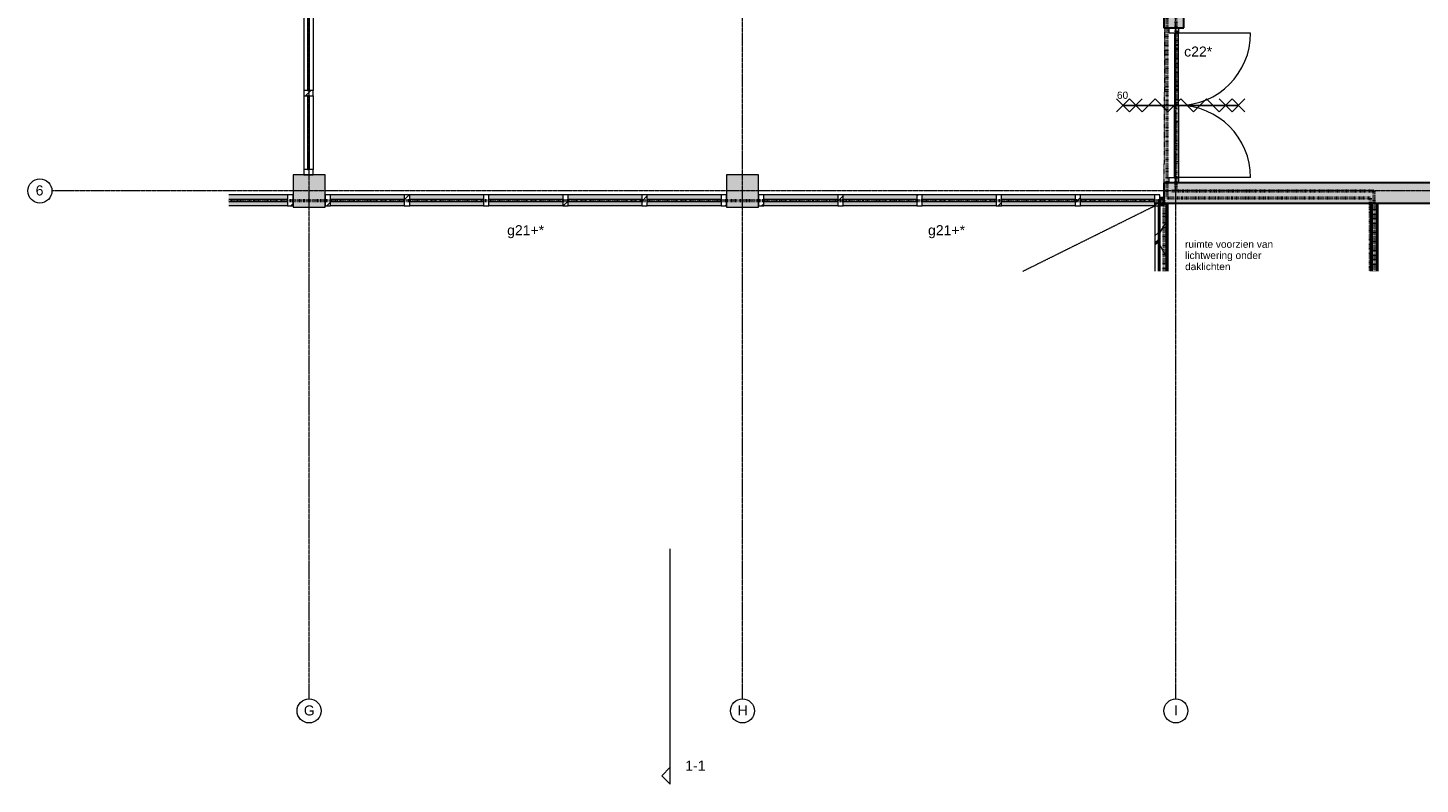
# Model space of a CAD drawing. Header units: millimetres. Extents: x 23523 to 72739, y 19604 to 59318.
# Tile 1 of 44: x 23523 to 40871, y 19604 to 29034. Entities that reach past the tile are written whole.
import ezdxf

# ---------------------------------------------------------------- set-up
doc = ezdxf.new("R2010")
doc.units = ezdxf.units.MM
for name, pattern in [('Dash', [6.35, 3.175, -3.175]), ('Dash dot', [15.875, 6.35, -4.7625, 0, -4.7625]), ('Hidden', [7.14375, 4.7625, -2.38125]), ('stramien', [22.225, 12.7, -3.175, 3.175, -3.175])]:
    doc.linetypes.add(name, pattern=pattern)
doc.layers.add('00_Algemeen', color=7, linetype='Continuous', lineweight=9, true_color=0x00a600)
for name, color, linetype, lineweight in [('22_Metselwerk', 7, 'Continuous', 18), ('25_Metaalconstructiewerk', 7, 'Continuous', 9), ('30_Kozijnen-ramen-deuren', 7, 'Continuous', 9)]:
    doc.layers.add(name, color=color, linetype=linetype, lineweight=lineweight)
doc.styles.add('Arial', font='arial.ttf', dxfattribs={"height": 125})
doc.styles.add('Arial_5', font='arial.ttf', dxfattribs={"height": 90})
pattern_1 = [(180, (37730.04, 24325), (-3e-14, -250), []), (180, (37730.04, 24350), (-3e-14, -250), []), (180, (37730.04, 24375), (-3e-14, -250), []), (180, (37730.04, 24400), (-3e-14, -250), [])]
pattern_2 = [(1e-13, (40247.54, 24125), (-5e-13, 250), []), (1e-13, (40247.54, 24100), (-5e-13, 250), []), (1e-13, (40247.54, 24075), (-5e-13, 250), []), (1e-13, (40247.54, 24050), (-5e-13, 250), [])]

# ---------------------------------------------------------------- blocks, each defined once
blk = doc.blocks.new('Direct Shape - Basic Wall_NLRS_22_WA_beton prefab 250_gen_AT_800440-1202346-02 tweede verdieping - B')
at = {"layer": '22_Metselwerk', "lineweight": 9}
h = blk.add_hatch(color=256, dxfattribs=at)
h.paths.add_polyline_path([(296, 125), (0, 125), (0, -125), (5870, -125), (5870, 125), (1619, 125)])
h.paths.add_polyline_path([(11150, 125), (7804, 125), (7804, -125), (11150, -125)])
at = {"layer": '22_Metselwerk', "lineweight": 30}
for p, q in [((5870, 125), (0, 125)), ((0, 125), (0, -125)), ((5870, -125), (5870, 125)), ((7804, 125), (7804, -125)), ((11150, 125), (7804, 125)), ((11150, -125), (11150, 125)), ((0, -125), (5870, -125)), ((7804, -125), (11150, -125))]:
    blk.add_line(p, q, dxfattribs=at)
blk = doc.blocks.new('Direct Shape - Basic Wall_NLRS_22_WA_beton prefab 250_gen_AT_800442-1202348-02 tweede verdieping - B')
at = {"layer": '22_Metselwerk', "lineweight": 9}
blk.add_hatch(color=256, dxfattribs=at).paths.add_polyline_path([(1934, 125), (1934, -125), (10600, -125), (10600, 125), (3477, 125)])
at = {"layer": '22_Metselwerk', "lineweight": 30}
for p, q in [((1934, 125), (1934, -125)), ((10600, 125), (1934, 125)), ((10600, -125), (10600, 125)), ((1934, -125), (10600, -125))]:
    blk.add_line(p, q, dxfattribs=at)
blk = doc.blocks.new('Direct Shape - 2410-10368 v1 - IFC-model constructie _zonder onderbouw_ _MM21228_-1202383-02 tweede verdieping - B')
at = {"layer": '25_Metaalconstructiewerk'}
blk.add_hatch(color=256, dxfattribs=at).paths.add_polyline_path([(38000, 26800), (38000, 27200), (37600, 27200), (37600, 26800)])
for p, q in [((38000, 27200), (37600, 27200)), ((37600, 27200), (37600, 26800)), ((38000, 26800), (38000, 27200)), ((37600, 26800), (38000, 26800))]:
    blk.add_line(p, q, dxfattribs=at)
blk = doc.blocks.new('Direct Shape - NLRS_28_SC_TLB_kolom vierkant prefab_gen_AT_kolom vierkant_gen_lxb 400x400_800406-1202384-02 tweede verdieping - B')
blk.add_blockref('Direct Shape - 2410-10368 v1 - IFC-model constructie _zonder onderbouw_ _MM21228_-1202383-02 tweede verdieping - B', (0, 0))
blk = doc.blocks.new('Direct Shape - 2410-10368 v1 - IFC-model constructie _zonder onderbouw_ _MM21228_-1202387-02 tweede verdieping - B')
at = {"layer": '25_Metaalconstructiewerk'}
blk.add_hatch(color=256, dxfattribs=at).paths.add_polyline_path([(32600, 26800), (32600, 27200), (32200, 27200), (32200, 26800)])
for p, q in [((32600, 27200), (32200, 27200)), ((32200, 27200), (32200, 26800)), ((32600, 26800), (32600, 27200)), ((32200, 26800), (32600, 26800))]:
    blk.add_line(p, q, dxfattribs=at)
blk = doc.blocks.new('Direct Shape - NLRS_28_SC_TLB_kolom vierkant prefab_gen_AT_kolom vierkant_gen_lxb 400x400_800408-1202388-02 tweede verdieping - B')
blk.add_blockref('Direct Shape - 2410-10368 v1 - IFC-model constructie _zonder onderbouw_ _MM21228_-1202387-02 tweede verdieping - B', (0, 0))
blk = doc.blocks.new('2410-10368 v1 - IFC-model constructie _zonder onderbouw_ _MM21228__ifc-1-02 tweede verdieping - B')
at = {"layer": '22_Metselwerk', "lineweight": 9}
for name, p, rotation in [('Direct Shape - Basic Wall_NLRS_22_WA_beton prefab 250_gen_AT_800442-1202348-02 tweede verdieping - B', (43175, 27100), 90), ('Direct Shape - Basic Wall_NLRS_22_WA_beton prefab 250_gen_AT_800440-1202346-02 tweede verdieping - B', (54200, 26975), 180)]:
    blk.add_blockref(name, p, dxfattribs=dict(at, rotation=rotation))
at = {"layer": '25_Metaalconstructiewerk', "lineweight": 9}
for name in ['Direct Shape - NLRS_28_SC_TLB_kolom vierkant prefab_gen_AT_kolom vierkant_gen_lxb 400x400_800408-1202388-02 tweede verdieping - B', 'Direct Shape - NLRS_28_SC_TLB_kolom vierkant prefab_gen_AT_kolom vierkant_gen_lxb 400x400_800406-1202384-02 tweede verdieping - B']:
    blk.add_blockref(name, (0, 0), dxfattribs=at)
blk = doc.blocks.new('Rectangular Mullion - 31_AEE_meranti_BxD_67x139mm-8311124-02 tweede verdieping - B')
at = {"layer": '30_Kozijnen-ramen-deuren', "true_color": 0xc0c0c0}
h = blk.add_hatch(dxfattribs=at)
h.set_pattern_fill('FP_100', color=9, style=0, pattern_type=2)
h.set_pattern_definition([(315, (-32200, 26882.5), (106.066, 106.066), [])])
h.paths.add_polyline_path([(0, 69.5), (0, -69.5), (-67, -69.5), (-67, 69.5)])
at = {"layer": '30_Kozijnen-ramen-deuren'}
for p, q in [((-67, 69.5), (0, 69.5)), ((-67, -69.5), (-67, 69.5)), ((0, 69.5), (0, -69.5)), ((0, -69.5), (-67, -69.5))]:
    blk.add_line(p, q, dxfattribs=at)
blk = doc.blocks.new('System Panel - 32_AEE_glas-3113886-02 tweede verdieping - B')
at = {"layer": '30_Kozijnen-ramen-deuren'}
for p, q in [((460, 12), (-274, 12)), ((460, -13), (460, 12)), ((-274, -13), (460, -13))]:
    blk.add_line(p, q, dxfattribs=at)
blk = doc.blocks.new('Rectangular Mullion - 31_AEE_meranti_BxD_67x139mm-8311123-02 tweede verdieping - B')
at = {"layer": '30_Kozijnen-ramen-deuren', "true_color": 0xc5c7c4}
h = blk.add_hatch(color=9, dxfattribs=at)
h.paths.add_polyline_path([(31399, 26813), (32133, 26813), (32133, 26870), (31399, 26870)])
h.paths.add_polyline_path([(32133, 26895), (32133, 26952), (31399, 26952), (31399, 26895)])
at = {"layer": '30_Kozijnen-ramen-deuren'}
for p, q in [((32133, 26952), (31399, 26952)), ((32133, 26813), (31399, 26813))]:
    blk.add_line(p, q, dxfattribs=at)
blk = doc.blocks.new('32_AEE_VO_FIX_Binnendeuren - DD_1800x2300_glasdeuren meranti bw-V54-02 tweede verdieping - B')
at = {"layer": '30_Kozijnen-ramen-deuren', "true_color": 0xc0c0c0}
h = blk.add_hatch(dxfattribs=at)
h.set_pattern_fill('FP_125', color=9, style=0, pattern_type=2)
h.set_pattern_definition([(315, (-28067, 43175), (106.066, 106.066), [])])
h.paths.add_polyline_path([(-967, 57), (-967, -57), (-900, -57), (-900, 57)])
h.paths.add_polyline_path([(900, 57), (900, -57), (967, -57), (967, 57)])
at = {"layer": '30_Kozijnen-ramen-deuren', "true_color": 0xbfbfbf}
for points in [[(-700, -7), (-700, -57), (-200, -57), (-200, -7)], [(200, -57), (700, -57), (700, -7), (200, -7)]]:
    blk.add_hatch(color=9, dxfattribs=at).paths.add_polyline_path(points)
at = {"layer": '30_Kozijnen-ramen-deuren'}
for p, q in [((-967, 57), (-900, 57)), ((-900, 57), (-900, -57)), ((900, 57), (967, 57)), ((900, -57), (900, 57)), ((-900, -57), (-967, -57)), ((-900, -57), (-900, -7)), ((-900, -7), (-700, -7)), ((-700, -57), (-900, -57)), ((-700, -7), (-200, -7)), ((-700, -7), (-700, -57)), ((-200, -57), (-700, -57)), ((-200, -7), (0, -7)), ((-200, -57), (-200, -7)), ((0, -57), (-200, -57)), ((0, -7), (0, -57)), ((200, -7), (0, -7)), ((0, -7), (0, -57)), ((0, -57), (200, -57)), ((700, -7), (200, -7)), ((200, -57), (200, -7)), ((200, -57), (700, -57)), ((900, -7), (700, -7)), ((700, -7), (700, -57)), ((700, -57), (900, -57)), ((900, -57), (900, -7)), ((967, -57), (900, -57))]:
    blk.add_line(p, q, dxfattribs=at)
blk = doc.blocks.new('System Panel - 32_AEE_glas-V55-02 tweede verdieping - B')
at = {"layer": '30_Kozijnen-ramen-deuren'}
for p, q in [((459.8, 12.5), (-459.8, 12.5)), ((-459.8, 12.5), (-459.8, -12.5)), ((459.8, -12.5), (459.8, 12.5)), ((-459.8, -12.5), (459.8, -12.5))]:
    blk.add_line(p, q, dxfattribs=at)
blk = doc.blocks.new('Rectangular Mullion - 31_AEE_meranti_BxD_67x139mm-8311118-02 tweede verdieping - B')
at = {"layer": '30_Kozijnen-ramen-deuren', "true_color": 0xc5c7c4}
h = blk.add_hatch(color=9, dxfattribs=at)
h.paths.add_polyline_path([(33587, 26813), (33587, 26870), (32667, 26870), (32667, 26813)])
h.paths.add_polyline_path([(33587, 26895), (33587, 26952), (32667, 26952), (32667, 26895)])
at = {"layer": '30_Kozijnen-ramen-deuren'}
for p, q in [((33587, 26952), (32667, 26952)), ((33587, 26813), (32667, 26813))]:
    blk.add_line(p, q, dxfattribs=at)
blk = doc.blocks.new('Rectangular Mullion - 31_AEE_meranti_BxD_67x139mm-V56-02 tweede verdieping - B')
at = {"layer": '30_Kozijnen-ramen-deuren', "true_color": 0xc0c0c0}
h = blk.add_hatch(dxfattribs=at)
h.set_pattern_fill('FP_139', color=9, style=0, pattern_type=2)
h.set_pattern_definition([(315, (-37600, 26882.5), (106.066, 106.066), [])])
h.paths.add_polyline_path([(0, 69.5), (0, -69.5), (-67, -69.5), (-67, 69.5)])
at = {"layer": '30_Kozijnen-ramen-deuren'}
for p, q in [((-67, 69.5), (0, 69.5)), ((-67, -69.5), (-67, 69.5)), ((0, 69.5), (0, -69.5)), ((0, -69.5), (-67, -69.5))]:
    blk.add_line(p, q, dxfattribs=at)
blk = doc.blocks.new('Rectangular Mullion - 31_AEE_meranti_BxD_67x139mm-8311125-02 tweede verdieping - B')
at = {"layer": '30_Kozijnen-ramen-deuren', "true_color": 0xc0c0c0}
h = blk.add_hatch(dxfattribs=at)
h.set_pattern_fill('FP_140', color=9, style=0, pattern_type=2)
h.set_pattern_definition([(225, (32600, 26882.5), (106.066, -106.066), [])])
h.paths.add_polyline_path([(-67, 69.5), (-67, -69.5), (0, -69.5), (0, 69.5)])
at = {"layer": '30_Kozijnen-ramen-deuren'}
for p, q in [((0, 69.5), (-67, 69.5)), ((-67, 69.5), (-67, -69.5)), ((0, -69.5), (0, 69.5)), ((-67, -69.5), (0, -69.5))]:
    blk.add_line(p, q, dxfattribs=at)
blk = doc.blocks.new('Rectangular Mullion - 31_AEE_meranti_BxD_67x139mm-8311120-02 tweede verdieping - B')
at = {"layer": '30_Kozijnen-ramen-deuren', "true_color": 0xc5c7c4}
h = blk.add_hatch(color=9, dxfattribs=at)
h.paths.add_polyline_path([(33654, 26813), (34573, 26813), (34573, 26870), (33654, 26870)])
h.paths.add_polyline_path([(34573, 26895), (34573, 26952), (33654, 26952), (33654, 26895)])
at = {"layer": '30_Kozijnen-ramen-deuren'}
for p, q in [((34573, 26952), (33654, 26952)), ((34573, 26813), (33654, 26813))]:
    blk.add_line(p, q, dxfattribs=at)
blk = doc.blocks.new('Rectangular Mullion - 31_AEE_meranti_BxD_67x139mm-8311121-02 tweede verdieping - B')
at = {"layer": '30_Kozijnen-ramen-deuren', "true_color": 0xc0c0c0}
h = blk.add_hatch(dxfattribs=at)
h.set_pattern_fill('FP_141', color=9, style=0, pattern_type=2)
h.set_pattern_definition([(315, (-33620.1, 26882.5), (106.066, 106.066), [])])
h.paths.add_polyline_path([(33.5, 69.5), (33.5, -69.5), (-33.5, -69.5), (-33.5, 69.5)])
at = {"layer": '30_Kozijnen-ramen-deuren'}
for p, q in [((-33.5, 69.5), (33.5, 69.5)), ((-33.5, -69.5), (-33.5, 69.5)), ((33.5, 69.5), (33.5, -69.5)), ((33.5, -69.5), (-33.5, -69.5))]:
    blk.add_line(p, q, dxfattribs=at)
blk = doc.blocks.new('Rectangular Mullion - 31_AEE_meranti_BxD_67x139mm-V57-02 tweede verdieping - B')
at = {"layer": '30_Kozijnen-ramen-deuren', "true_color": 0xc0c0c0}
h = blk.add_hatch(dxfattribs=at)
h.set_pattern_fill('FP_142', color=9, style=0, pattern_type=2)
h.set_pattern_definition([(315, (-34606.7, 26882.5), (106.066, 106.066), [])])
h.paths.add_polyline_path([(33.5, 69.5), (33.5, -69.5), (-33.5, -69.5), (-33.5, 69.5)])
at = {"layer": '30_Kozijnen-ramen-deuren'}
for p, q in [((-33.5, 69.5), (33.5, 69.5)), ((-33.5, -69.5), (-33.5, 69.5)), ((33.5, 69.5), (33.5, -69.5)), ((33.5, -69.5), (-33.5, -69.5))]:
    blk.add_line(p, q, dxfattribs=at)
blk = doc.blocks.new('Rectangular Mullion - 31_AEE_meranti_BxD_67x139mm-V58-02 tweede verdieping - B')
at = {"layer": '30_Kozijnen-ramen-deuren', "true_color": 0xc0c0c0}
h = blk.add_hatch(dxfattribs=at)
h.set_pattern_fill('FP_143', color=9, style=0, pattern_type=2)
h.set_pattern_definition([(315, (-35593.3, 26882.5), (106.066, 106.066), [])])
h.paths.add_polyline_path([(33.5, 69.5), (33.5, -69.5), (-33.5, -69.5), (-33.5, 69.5)])
at = {"layer": '30_Kozijnen-ramen-deuren'}
for p, q in [((-33.5, 69.5), (33.5, 69.5)), ((-33.5, -69.5), (-33.5, 69.5)), ((33.5, 69.5), (33.5, -69.5)), ((33.5, -69.5), (-33.5, -69.5))]:
    blk.add_line(p, q, dxfattribs=at)
blk = doc.blocks.new('Rectangular Mullion - 31_AEE_meranti_BxD_67x139mm-V59-02 tweede verdieping - B')
at = {"layer": '30_Kozijnen-ramen-deuren', "true_color": 0xc5c7c4}
h = blk.add_hatch(color=9, dxfattribs=at)
h.paths.add_polyline_path([(36613, 26813), (37533, 26813), (37533, 26870), (36613, 26870)])
h.paths.add_polyline_path([(36694, 26895), (37533, 26895), (37533, 26952), (36613, 26952), (36613, 26895)])
at = {"layer": '30_Kozijnen-ramen-deuren'}
for p, q in [((37533, 26952), (36613, 26952)), ((37533, 26813), (36613, 26813))]:
    blk.add_line(p, q, dxfattribs=at)
blk = doc.blocks.new('Rectangular Mullion - 31_AEE_meranti_BxD_67x139mm-V60-02 tweede verdieping - B')
at = {"layer": '30_Kozijnen-ramen-deuren', "true_color": 0xc0c0c0}
h = blk.add_hatch(dxfattribs=at)
h.set_pattern_fill('FP_144', color=9, style=0, pattern_type=2)
h.set_pattern_definition([(315, (-36579.9, 26882.5), (106.066, 106.066), [])])
h.paths.add_polyline_path([(33.5, 69.5), (33.5, -69.5), (-33.5, -69.5), (-33.5, 69.5)])
at = {"layer": '30_Kozijnen-ramen-deuren'}
for p, q in [((-33.5, 69.5), (33.5, 69.5)), ((-33.5, -69.5), (-33.5, 69.5)), ((33.5, 69.5), (33.5, -69.5)), ((33.5, -69.5), (-33.5, -69.5))]:
    blk.add_line(p, q, dxfattribs=at)
blk = doc.blocks.new('Rectangular Mullion - 31_AEE_meranti_BxD_67x139mm-V67-02 tweede verdieping - B')
at = {"layer": '30_Kozijnen-ramen-deuren', "true_color": 0xc0c0c0}
h = blk.add_hatch(dxfattribs=at)
h.set_pattern_fill('FP_146', color=9, style=0, pattern_type=2)
h.set_pattern_definition([(315, (-43000, 26882.5), (106.066, 106.066), [])])
h.paths.add_polyline_path([(0, 69.5), (0, -69.5), (-67, -69.5), (-67, 69.5)])
at = {"layer": '30_Kozijnen-ramen-deuren'}
for p, q in [((-67, 69.5), (0, 69.5)), ((-67, -69.5), (-67, 69.5)), ((0, 69.5), (0, -69.5)), ((0, -69.5), (-67, -69.5))]:
    blk.add_line(p, q, dxfattribs=at)
blk = doc.blocks.new('Rectangular Mullion - 31_AEE_meranti_BxD_67x139mm-V68-02 tweede verdieping - B')
at = {"layer": '30_Kozijnen-ramen-deuren', "true_color": 0xc0c0c0}
h = blk.add_hatch(dxfattribs=at)
h.set_pattern_fill('FP_147', color=9, style=0, pattern_type=2)
h.set_pattern_definition([(225, (38000, 26882.5), (106.066, -106.066), [])])
h.paths.add_polyline_path([(-67, 69.5), (-67, -69.5), (0, -69.5), (0, 69.5)])
at = {"layer": '30_Kozijnen-ramen-deuren'}
for p, q in [((0, 69.5), (-67, 69.5)), ((-67, 69.5), (-67, -69.5)), ((0, -69.5), (0, 69.5)), ((-67, -69.5), (0, -69.5))]:
    blk.add_line(p, q, dxfattribs=at)
blk = doc.blocks.new('Rectangular Mullion - 31_AEE_meranti_BxD_67x139mm-V69-02 tweede verdieping - B')
at = {"layer": '30_Kozijnen-ramen-deuren', "true_color": 0xc0c0c0}
h = blk.add_hatch(dxfattribs=at)
h.set_pattern_fill('FP_148', color=9, style=0, pattern_type=2)
h.set_pattern_definition([(315, (-39020.1, 26882.5), (106.066, 106.066), [])])
h.paths.add_polyline_path([(33.5, 69.5), (33.5, -69.5), (-33.5, -69.5), (-33.5, 69.5)])
at = {"layer": '30_Kozijnen-ramen-deuren'}
for p, q in [((-33.5, 69.5), (33.5, 69.5)), ((-33.5, -69.5), (-33.5, 69.5)), ((33.5, 69.5), (33.5, -69.5)), ((33.5, -69.5), (-33.5, -69.5))]:
    blk.add_line(p, q, dxfattribs=at)
blk = doc.blocks.new('Rectangular Mullion - 31_AEE_meranti_BxD_67x139mm-V70-02 tweede verdieping - B')
at = {"layer": '30_Kozijnen-ramen-deuren', "true_color": 0xc0c0c0}
h = blk.add_hatch(dxfattribs=at)
h.set_pattern_fill('FP_149', color=9, style=0, pattern_type=2)
h.set_pattern_definition([(315, (-40006.7, 26882.5), (106.066, 106.066), [])])
h.paths.add_polyline_path([(33.5, 69.5), (33.5, -69.5), (-33.5, -69.5), (-33.5, 69.5)])
at = {"layer": '30_Kozijnen-ramen-deuren'}
for p, q in [((-33.5, 69.5), (33.5, 69.5)), ((-33.5, -69.5), (-33.5, 69.5)), ((33.5, 69.5), (33.5, -69.5)), ((33.5, -69.5), (-33.5, -69.5))]:
    blk.add_line(p, q, dxfattribs=at)
blk = doc.blocks.new('Rectangular Mullion - 31_AEE_meranti_BxD_67x139mm-V71-02 tweede verdieping - B')
at = {"layer": '30_Kozijnen-ramen-deuren', "true_color": 0xc0c0c0}
h = blk.add_hatch(dxfattribs=at)
h.set_pattern_fill('FP_150', color=9, style=0, pattern_type=2)
h.set_pattern_definition([(315, (-40993.3, 26882.5), (106.066, 106.066), [])])
h.paths.add_polyline_path([(33.5, 69.5), (33.5, -69.5), (-33.5, -69.5), (-33.5, 69.5)])
at = {"layer": '30_Kozijnen-ramen-deuren'}
for p, q in [((-33.5, 69.5), (33.5, 69.5)), ((-33.5, -69.5), (-33.5, 69.5)), ((33.5, 69.5), (33.5, -69.5)), ((33.5, -69.5), (-33.5, -69.5))]:
    blk.add_line(p, q, dxfattribs=at)
blk = doc.blocks.new('Rectangular Mullion - 31_AEE_meranti_BxD_67x139mm-V72-02 tweede verdieping - B')
at = {"layer": '30_Kozijnen-ramen-deuren', "true_color": 0xc0c0c0}
h = blk.add_hatch(dxfattribs=at)
h.set_pattern_fill('FP_151', color=9, style=0, pattern_type=2)
h.set_pattern_definition([(315, (-41979.9, 26882.5), (106.066, 106.066), [])])
h.paths.add_polyline_path([(-33.5, 69.5), (33.5, 69.5), (33.5, -69.5), (-33.5, -69.5)])
at = {"layer": '30_Kozijnen-ramen-deuren'}
for p, q in [((-33.5, 69.5), (33.5, 69.5)), ((-33.5, -69.5), (-33.5, 69.5)), ((33.5, 69.5), (33.5, -69.5)), ((33.5, -69.5), (-33.5, -69.5))]:
    blk.add_line(p, q, dxfattribs=at)
blk = doc.blocks.new('Rectangular Mullion - 31_AEE_hout_lariks_BxD_67x114mm-1289485-02 tweede verdieping - B')
at = {"layer": '30_Kozijnen-ramen-deuren'}
for p, q in [((32336, 28187), (32336, 27267)), ((32450, 28187), (32450, 27267))]:
    blk.add_line(p, q, dxfattribs=at)
blk = doc.blocks.new('Rectangular Mullion - 31_AEE_hout_lariks_BxD_67x114mm-V79-02 tweede verdieping - B')
at = {"layer": '30_Kozijnen-ramen-deuren', "true_color": 0xc0c0c0}
h = blk.add_hatch(dxfattribs=at)
h.set_pattern_fill('FP_165', color=9, style=0, pattern_type=2)
h.set_pattern_definition([(135, (27200, -32393), (-106.066, -106.066), [])])
h.paths.add_polyline_path([(0, 57), (-67, 57), (-67, -57), (0, -57)])
at = {"layer": '30_Kozijnen-ramen-deuren'}
for p, q in [((0, 57), (-67, 57)), ((-67, 57), (-67, -57)), ((0, -57), (0, 57)), ((-67, -57), (0, -57))]:
    blk.add_line(p, q, dxfattribs=at)
blk = doc.blocks.new('Rectangular Mullion - 31_AEE_hout_lariks_BxD_67x114mm-1289497-02 tweede verdieping - B')
at = {"layer": '30_Kozijnen-ramen-deuren'}
for p, q in [((32336, 29173), (32336, 28254)), ((32450, 29173), (32450, 28254))]:
    blk.add_line(p, q, dxfattribs=at)
blk = doc.blocks.new('Rectangular Mullion - 31_AEE_hout_lariks_BxD_67x114mm-V80-02 tweede verdieping - B')
at = {"layer": '30_Kozijnen-ramen-deuren', "true_color": 0xc0c0c0}
h = blk.add_hatch(dxfattribs=at)
h.set_pattern_fill('FP_166', color=9, style=0, pattern_type=2)
h.set_pattern_definition([(45, (-28220.1, -32393), (-106.066, 106.066), [])])
h.paths.add_polyline_path([(-33.5, 57), (33.5, 57), (33.5, -57), (-33.5, -57)])
at = {"layer": '30_Kozijnen-ramen-deuren'}
for p, q in [((-33.5, 57), (33.5, 57)), ((-33.5, -57), (-33.5, 57)), ((33.5, 57), (33.5, -57)), ((33.5, -57), (-33.5, -57))]:
    blk.add_line(p, q, dxfattribs=at)
blk = doc.blocks.new('30_AEE_VO_draairichting - 30_AEE_VO_draairichting-8193168-02 tweede verdieping - B')
at = {"layer": '30_Kozijnen-ramen-deuren'}
blk.add_line((-450, -900), (-450, 0), dxfattribs=at)
blk.add_arc((-450, 0), 900, 270, 0, dxfattribs=at)
blk = doc.blocks.new('30_AEE_VO_draairichting - 30_AEE_VO_draairichting-8193140-02 tweede verdieping - B')
at = {"layer": '30_Kozijnen-ramen-deuren'}
blk.add_line((-450, 900), (-450, 0), dxfattribs=at)
blk.add_arc((-450, 0), 900, 360, 90, dxfattribs=at)
blk = doc.blocks.new('Grid - 3 mm-485849-02 tweede verdieping - B')
at = {"layer": '00_Algemeen', "color": 7}
blk.add_circle((0, 0), 3, dxfattribs=at)
blk = doc.blocks.new('Section - Driehoek 45 graden-486524-02 tweede verdieping - B')
at = {"layer": '00_Algemeen', "color": 7}
for p, q in [((-2, 2.12), (-4.12, 0)), ((-4.12, 0), (0.12, 0)), ((0.12, 0), (-2, 2.12))]:
    blk.add_line(p, q, dxfattribs=at)

msp = doc.modelspace()

# ---------------------------------------------------------------- hatches: boundary and pattern name
at = {"layer": '22_Metselwerk', "lineweight": 9}
h = msp.add_hatch(dxfattribs=at)
h.set_pattern_fill('FP_99', color=256, style=0, pattern_type=2)
h.set_pattern_definition([(45, (-5372.46, 0), (-249.9997, 249.9997), []), (45, (-5287.46, 0), (-249.9997, 249.9997), []), (45, (-5282.46, 0), (-249.9997, 249.9997), []), (45, (-5277.46, 0), (-249.9997, 249.9997), []), (45, (-5272.46, 0), (-249.9997, 249.9997), []), (45, (-5267.46, 0), (-249.9997, 249.9997), []), (45, (-5262.46, 0), (-249.9997, 249.9997), []), (45, (-5257.46, 0), (-249.9997, 249.9997), [])])
h.paths.add_polyline_path([(37567.5, 25999.7), (37605, 25999.7), (37605, 26850), (37567.5, 26850)])
h = msp.add_hatch(dxfattribs=at)
h.set_pattern_fill('FP_25', color=256, angle=90, style=0, pattern_type=2)
h.set_pattern_definition(pattern_1)
h.paths.add_polyline_path([(37617.5, 25999.7), (37617.5, 26850), (37605, 26850), (37605, 25999.7), (37612.7, 25999.7)])
h = msp.add_hatch(dxfattribs=at)
h.set_pattern_fill('FP_25', color=256, angle=90, style=0, pattern_type=2)
h.set_pattern_definition(pattern_1)
h.paths.add_polyline_path([(37630, 25999.7), (37630, 26850), (37617.5, 26850), (37617.5, 25999.7), (37625.2, 25999.7)])
h = msp.add_hatch(dxfattribs=at)
h.set_pattern_fill('FP_11', color=256, angle=60, style=0, pattern_type=2)
h.set_pattern_definition([(60, (-5372.46, 0), (-346.4102, 200), []), (120, (-5372.46, 0), (-346.4102, -200), [])])
h.paths.add_polyline_path([(37630, 25999.7), (37705, 25999.7), (37705, 26850), (37630, 26850)])
h = msp.add_hatch(dxfattribs=at)
h.set_pattern_fill('FP_25', color=256, angle=90, style=0, pattern_type=2)
h.set_pattern_definition(pattern_1)
h.paths.add_polyline_path([(37717.5, 25999.7), (37717.5, 26850), (37705, 26850), (37705, 25999.7), (37712.7, 25999.7)])
h = msp.add_hatch(dxfattribs=at)
h.set_pattern_fill('FP_25', color=256, angle=90, style=0, pattern_type=2)
h.set_pattern_definition(pattern_1)
h.paths.add_polyline_path([(37730, 25999.7), (37730, 26850), (37717.5, 26850), (37717.5, 25999.7), (37725.2, 25999.7)])
h = msp.add_hatch(dxfattribs=at)
h.set_pattern_fill('FP_67', color=256, angle=90, style=0, pattern_type=2)
h.set_pattern_definition(pattern_2)
h.paths.add_polyline_path([(40260, 25999.7), (40260, 26850), (40247.5, 26850), (40247.5, 25999.7)])
h = msp.add_hatch(dxfattribs=at)
h.set_pattern_fill('FP_67', color=256, angle=90, style=0, pattern_type=2)
h.set_pattern_definition(pattern_2)
h.paths.add_polyline_path([(40272.5, 25999.7), (40272.5, 26850), (40260, 26850), (40260, 25999.7)])
h = msp.add_hatch(dxfattribs=at)
h.set_pattern_fill('FP_67', color=256, angle=90, style=0, pattern_type=2)
h.set_pattern_definition(pattern_2)
h.paths.add_polyline_path([(40335, 25999.7), (40335, 26850), (40322.5, 26850), (40322.5, 25999.7)])
h = msp.add_hatch(dxfattribs=at)
h.set_pattern_fill('FP_67', color=256, angle=90, style=0, pattern_type=2)
h.set_pattern_definition(pattern_2)
h.paths.add_polyline_path([(40347.5, 25999.7), (40347.5, 26850), (40335, 26850), (40335, 25999.7)])

# ---------------------------------------------------------------- linework, layer by layer
at = {"layer": '00_Algemeen', "color": 150, "linetype": 'stramien', "true_color": 0x0080ff}
for p, q in [((27027.5, 20667.9), (27027.5, 59018.3)), ((32427.5, 20667.9), (32427.5, 59018.3)), ((37827.5, 20667.9), (37827.5, 59018.3)), ((72439, 27000), (23823.4, 27000))]:
    msp.add_line(p, q, dxfattribs=at)
at = {"layer": '00_Algemeen', "color": 5, "linetype": 'Dash dot', "lineweight": 50, "true_color": 0x0000ff}
for p, q in [((37717.5, 26910), (37717.5, 37885.8)), ((40247.5, 26910), (37717.5, 26910)), ((40247.5, 26910), (40247.5, 25999.7))]:
    msp.add_line(p, q, dxfattribs=at)
at = {"layer": '00_Algemeen', "color": 96, "linetype": 'Dash dot', "lineweight": 50, "true_color": 0x008000}
for p, q in [((37827.5, 37825), (37827.5, 27000)), ((37777.5, 27000), (40297.5, 27000)), ((40297.5, 25999.7), (40297.5, 27000)), ((26026.5, 26882.5), (37677.5, 26882.5)), ((37677.5, 26882.5), (37677.5, 25999.7))]:
    msp.add_line(p, q, dxfattribs=at)
at = {"layer": '00_Algemeen', "color": 7, "linetype": 'Dash'}
msp.add_line((37687.6, 29034), (37678.6, 27100), dxfattribs=at)
at = {"layer": '00_Algemeen', "color": 96, "lineweight": 25, "true_color": 0x008000}
for p, q in [((37248.6, 27987), (37088.6, 28147)), ((37088.6, 27987), (37248.6, 28147)), ((37408.6, 27987), (37248.6, 28147)), ((37248.6, 27987), (37408.6, 28147)), ((37568.6, 28147), (37408.6, 27987)), ((37728.6, 27987), (37568.6, 28147)), ((37888.6, 28147), (37728.6, 27987)), ((38048.6, 27987), (37888.6, 28147)), ((38208.6, 28147), (38048.6, 27987)), ((38368.6, 27987), (38208.6, 28147)), ((38528.6, 28147), (38368.6, 27987)), ((38528.6, 27987), (38368.6, 28147)), ((38688.6, 27987), (38528.6, 28147)), ((38528.6, 27987), (38688.6, 28147)), ((37168.6, 28067), (38608.6, 28067))]:
    msp.add_line(p, q, dxfattribs=at)
at = {"layer": '00_Algemeen', "color": 7, "linetype": 'Hidden'}
msp.add_line((35921.8, 25999.7), (37560.5, 26813), dxfattribs=at)
at = {"layer": '00_Algemeen', "color": 7}
msp.add_line((31527.5, 19810.2), (31527.5, 22538.4), dxfattribs=at)
at = {"layer": '22_Metselwerk', "lineweight": 9}
for p, q in [((37677.5, 26920), (37627.5, 26920)), ((37627.5, 26920), (37627.5, 26895)), ((37677.5, 26907.5), (37627.5, 26907.5)), ((37677.5, 26895), (37677.5, 26920)), ((37630, 26850), (37605, 26850)), ((37617.5, 25999.7), (37617.5, 26850)), ((37627.5, 26845), (37627.5, 26820)), ((37677.5, 26832.5), (37627.5, 26832.5)), ((37627.5, 26820), (37677.5, 26820)), ((37677.5, 26820), (37677.5, 26845)), ((37730, 26850), (37705, 26850)), ((37717.5, 25999.7), (37717.5, 26850)), ((37730, 25999.7), (37730, 26850)), ((40272.5, 26850), (40247.5, 26850)), ((40247.5, 26850), (40247.5, 25999.7)), ((40260, 26850), (40260, 25999.7)), ((40347.5, 26850), (40322.5, 26850)), ((40335, 26850), (40335, 25999.7)), ((40347.5, 25999.7), (40347.5, 26850))]:
    msp.add_line(p, q, dxfattribs=at)
at = {"layer": '22_Metselwerk'}
for p, q in [((37627.5, 26895), (37627.5, 26845)), ((37677.5, 26895), (37627.5, 26895)), ((37677.5, 26845), (37677.5, 26895)), ((37605, 26850), (37567.5, 26850)), ((37567.5, 26850), (37567.5, 25999.7)), ((37605, 26850), (37605, 25999.7)), ((37677.5, 26845), (37627.5, 26845)), ((37705, 26850), (37630, 26850)), ((37630, 25999.7), (37630, 26850)), ((37705, 25999.7), (37705, 26850)), ((40322.5, 26850), (40272.5, 26850)), ((40272.5, 26850), (40272.5, 25999.7)), ((40322.5, 26850), (40322.5, 25999.7))]:
    msp.add_line(p, q, dxfattribs=at)

# ---------------------------------------------------------------- block references
at = {"lineweight": 5}
msp.add_blockref('2410-10368 v1 - IFC-model constructie _zonder onderbouw_ _MM21228__ifc-1-02 tweede verdieping - B', (-5372.5, 0), dxfattribs=at)
at = {"layer": '00_Algemeen', "color": 7, "xscale": 49.99999999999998, "yscale": 49.99999999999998, "zscale": 49.99999999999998}
for name, p, rotation in [('Grid - 3 mm-485849-02 tweede verdieping - B', (23673.4, 27000), 90), ('Section - Driehoek 45 graden-486524-02 tweede verdieping - B', (31527.5, 19810.2), 89.99999999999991)]:
    msp.add_blockref(name, p, dxfattribs=dict(at, rotation=rotation))
for p in [(27027.5, 20517.9), (32427.5, 20517.9), (37827.5, 20517.9)]:
    msp.add_blockref('Grid - 3 mm-485849-02 tweede verdieping - B', p, dxfattribs=at)
at = {"layer": '30_Kozijnen-ramen-deuren'}
for name, p in [('Rectangular Mullion - 31_AEE_hout_lariks_BxD_67x114mm-1289497-02 tweede verdieping - B', (-5372.5, 0)), ('Rectangular Mullion - 31_AEE_hout_lariks_BxD_67x114mm-1289485-02 tweede verdieping - B', (-5372.5, 0)), ('Rectangular Mullion - 31_AEE_meranti_BxD_67x139mm-8311123-02 tweede verdieping - B', (-5372.5, 0)), ('System Panel - 32_AEE_glas-3113886-02 tweede verdieping - B', (26300.7, 26882.5)), ('Rectangular Mullion - 31_AEE_meranti_BxD_67x139mm-8311118-02 tweede verdieping - B', (-5372.5, 0)), ('System Panel - 32_AEE_glas-V55-02 tweede verdieping - B', (27754.3, 26882.5)), ('Rectangular Mullion - 31_AEE_meranti_BxD_67x139mm-8311120-02 tweede verdieping - B', (-5372.5, 0)), ('System Panel - 32_AEE_glas-V55-02 tweede verdieping - B', (28740.9, 26882.5)), ('Rectangular Mullion - 31_AEE_meranti_BxD_67x139mm-8311120-02 tweede verdieping - B', (-4385.9, 0)), ('System Panel - 32_AEE_glas-V55-02 tweede verdieping - B', (29727.5, 26882.5)), ('Rectangular Mullion - 31_AEE_meranti_BxD_67x139mm-8311120-02 tweede verdieping - B', (-3399.3, 0)), ('System Panel - 32_AEE_glas-V55-02 tweede verdieping - B', (30714.1, 26882.5)), ('Rectangular Mullion - 31_AEE_meranti_BxD_67x139mm-V59-02 tweede verdieping - B', (-5372.5, 0)), ('System Panel - 32_AEE_glas-V55-02 tweede verdieping - B', (31700.7, 26882.5)), ('Rectangular Mullion - 31_AEE_meranti_BxD_67x139mm-8311118-02 tweede verdieping - B', (27.5, 0)), ('System Panel - 32_AEE_glas-V55-02 tweede verdieping - B', (33154.3, 26882.5)), ('Rectangular Mullion - 31_AEE_meranti_BxD_67x139mm-8311120-02 tweede verdieping - B', (27.5, 0)), ('System Panel - 32_AEE_glas-V55-02 tweede verdieping - B', (34140.9, 26882.5)), ('Rectangular Mullion - 31_AEE_meranti_BxD_67x139mm-8311120-02 tweede verdieping - B', (1014.1, 0)), ('System Panel - 32_AEE_glas-V55-02 tweede verdieping - B', (35127.5, 26882.5)), ('Rectangular Mullion - 31_AEE_meranti_BxD_67x139mm-8311120-02 tweede verdieping - B', (2000.7, 0)), ('System Panel - 32_AEE_glas-V55-02 tweede verdieping - B', (36114.1, 26882.5)), ('Rectangular Mullion - 31_AEE_meranti_BxD_67x139mm-V59-02 tweede verdieping - B', (27.5, 0)), ('System Panel - 32_AEE_glas-V55-02 tweede verdieping - B', (37100.7, 26882.5))]:
    msp.add_blockref(name, p, dxfattribs=at)
for name, p, rotation in [('System Panel - 32_AEE_glas-V55-02 tweede verdieping - B', (27020.5, 28713.4), 89.99999999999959), ('32_AEE_VO_FIX_Binnendeuren - DD_1800x2300_glasdeuren meranti bw-V54-02 tweede verdieping - B', (37802.5, 28067), 90), ('30_AEE_VO_draairichting - 30_AEE_VO_draairichting-8193140-02 tweede verdieping - B', (37859.5, 28517), 270), ('System Panel - 32_AEE_glas-V55-02 tweede verdieping - B', (27020.5, 27726.8), 89.99999999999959), ('30_AEE_VO_draairichting - 30_AEE_VO_draairichting-8193168-02 tweede verdieping - B', (37859.5, 27617), 90), ('Rectangular Mullion - 31_AEE_hout_lariks_BxD_67x114mm-V79-02 tweede verdieping - B', (27020.5, 27200), 269.9999999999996), ('Rectangular Mullion - 31_AEE_meranti_BxD_67x139mm-8311125-02 tweede verdieping - B', (27227.5, 26882.5), 180), ('Rectangular Mullion - 31_AEE_meranti_BxD_67x139mm-V68-02 tweede verdieping - B', (32627.5, 26882.5), 180)]:
    msp.add_blockref(name, p, dxfattribs=dict(at, rotation=rotation))
at = {"layer": '30_Kozijnen-ramen-deuren', "extrusion": (0, 0, -1)}
for name, p, rotation in [('Rectangular Mullion - 31_AEE_hout_lariks_BxD_67x114mm-V80-02 tweede verdieping - B', (-27020.5, 28220.1), 90.0000000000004), ('Rectangular Mullion - 31_AEE_meranti_BxD_67x139mm-8311124-02 tweede verdieping - B', (-26827.5, 26882.5), 180), ('Rectangular Mullion - 31_AEE_meranti_BxD_67x139mm-8311121-02 tweede verdieping - B', (-28247.6, 26882.5), 180), ('Rectangular Mullion - 31_AEE_meranti_BxD_67x139mm-V57-02 tweede verdieping - B', (-29234.2, 26882.5), 180), ('Rectangular Mullion - 31_AEE_meranti_BxD_67x139mm-V58-02 tweede verdieping - B', (-30220.8, 26882.5), 180), ('Rectangular Mullion - 31_AEE_meranti_BxD_67x139mm-V60-02 tweede verdieping - B', (-31207.4, 26882.5), 180), ('Rectangular Mullion - 31_AEE_meranti_BxD_67x139mm-V56-02 tweede verdieping - B', (-32227.5, 26882.5), 180), ('Rectangular Mullion - 31_AEE_meranti_BxD_67x139mm-V69-02 tweede verdieping - B', (-33647.6, 26882.5), 180), ('Rectangular Mullion - 31_AEE_meranti_BxD_67x139mm-V70-02 tweede verdieping - B', (-34634.2, 26882.5), 180), ('Rectangular Mullion - 31_AEE_meranti_BxD_67x139mm-V71-02 tweede verdieping - B', (-35620.8, 26882.5), 180), ('Rectangular Mullion - 31_AEE_meranti_BxD_67x139mm-V72-02 tweede verdieping - B', (-36607.4, 26882.5), 180), ('Rectangular Mullion - 31_AEE_meranti_BxD_67x139mm-V67-02 tweede verdieping - B', (-37627.5, 26882.5), 180)]:
    msp.add_blockref(name, p, dxfattribs=dict(at, rotation=rotation))

# ---------------------------------------------------------------- texts
at = {"layer": '00_Algemeen', "color": 7, "char_height": 125, "attachment_point": 1, "style": 'Arial'}
for s, insert, width in [('c22*', (37930.8, 28800.8), 424.894), ('6', (23621, 27069.3), 116.245), ('G', (26961.8, 20586), 164.346), ('H', (32366.9, 20586), 152.321), ('I', (37804.9, 20586), 60.127)]:
    msp.add_mtext(s, dxfattribs=dict(at, insert=insert, width=width))
at = {"layer": '00_Algemeen', "color": 7, "lineweight": 18, "char_height": 90, "attachment_point": 1, "style": 'Arial_5'}
for s, insert, width in [('60', (37093.4, 28238.9), 168.354), ('ruimte voorzien van', (37942.3, 26381.1), 1266.666), ('lichtwering onder ', (37942.3, 26242.2), 1150.422), ('daklichten', (37942.3, 26103.3), 661.392)]:
    msp.add_mtext(s, dxfattribs=dict(at, insert=insert, width=width))
at = {"layer": '00_Algemeen', "color": 7, "char_height": 125, "width": 561.181, "attachment_point": 1, "style": 'Arial', "bg_fill": 3, "box_fill_scale": 1.25, "bg_fill_color": 256, "bg_fill_true_color": 13158600, "bg_fill_transparency": 0}
for insert in [(29495.2, 26573.5), (34739.3, 26573.5)]:
    msp.add_mtext('g21+*', dxfattribs=dict(at, insert=insert))
at = {"layer": '00_Algemeen', "color": 5, "true_color": 0x0000ff, "insert": (31715.1, 19897.8), "char_height": 125, "width": 304.641, "attachment_point": 1, "style": 'Arial'}
msp.add_mtext('1-1', dxfattribs=at)

doc.saveas('drawing.dxf')
